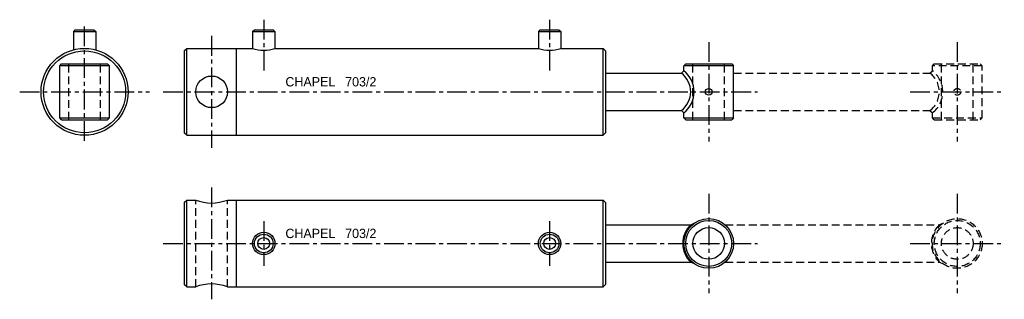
# Model space of a CAD drawing. Extents: x 105 to 897, y 422 to 647.
import ezdxf

# ---------------------------------------------------------------- set-up
doc = ezdxf.new("R2010")
doc.units = 0
doc.header["$MEASUREMENT"] = 0
doc.linetypes.add('MITTE', pattern=[50.8, 31.75, -6.35, 6.35, -6.35])
doc.linetypes.add('STRICHLINIE', pattern=[19.05, 12.7, -6.35])
doc.layers.get('0').update_dxf_attribs({"color": 3, "linetype": 'CONTINUOUS'})
for name, color, linetype in [('CH_CYL', 7, 'CONTINUOUS'), ('CH_CYL_CENTER', 41, 'MITTE'), ('CH_CYL_HIDDEN', 254, 'STRICHLINIE'), ('CH_CYL_MAX_STROKE', 252, 'STRICHLINIE'), ('CH_CYL_TEXT', 7, 'CONTINUOUS')]:
    doc.layers.add(name, color=color, linetype=linetype)

msp = doc.modelspace()

# ---------------------------------------------------------------- linework, layer by layer
msp.add_line((138.370552, 566.536247), (136.870552, 568.036247))
at = {"layer": 'CH_CYL', "ltscale": 0.5}
for p, q in [((147.858052, 637.536247), (149.358052, 639.036247)), ((147.858052, 637.536247), (165.883052, 637.536247)), ((147.858052, 637.536247), (147.858052, 622.855987)), ((149.358052, 639.036247), (164.383052, 639.036247)), ((164.383052, 639.036247), (165.883052, 637.536247)), ((165.883052, 637.536247), (165.883052, 622.855987)), ((292.058535, 637.536247), (293.558535, 639.036247)), ((292.058535, 637.536247), (292.058535, 624.036247)), ((292.058535, 637.536247), (310.083535, 637.536247)), ((293.558535, 639.036247), (308.583535, 639.036247)), ((308.583535, 639.036247), (310.083535, 637.536247)), ((310.083535, 637.536247), (310.083535, 624.036247)), ((522.058535, 637.536247), (523.558535, 639.036247)), ((522.058535, 637.536247), (540.083535, 637.536247)), ((522.058535, 637.536247), (522.058535, 624.036247)), ((523.558535, 639.036247), (538.583535, 639.036247)), ((538.583535, 639.036247), (540.083535, 637.536247)), ((540.083535, 637.536247), (540.083535, 624.036247)), ((237.071035, 622.036247), (239.071035, 624.036247)), ((237.071035, 622.036247), (237.071035, 556.036247)), ((239.071035, 624.036247), (292.058535, 624.036247)), ((239.071035, 554.036247), (239.071035, 624.036247)), ((279.071035, 554.036247), (279.071035, 624.036247)), ((310.083535, 624.036247), (522.058535, 624.036247)), ((540.083535, 624.036247), (574.071035, 624.036247)), ((574.071035, 624.036247), (576.071035, 622.036247)), ((574.071035, 554.036247), (574.071035, 624.036247)), ((576.071035, 622.036247), (576.071035, 556.036247)), ((136.870552, 610.036247), (138.370552, 611.536247)), ((176.870552, 610.036247), (136.870552, 610.036247)), ((136.870552, 568.036247), (136.870552, 610.036247)), ((138.370552, 611.536247), (175.370552, 611.536247)), ((175.370552, 611.536247), (176.870552, 610.036247)), ((176.870552, 568.036247), (176.870552, 610.036247)), ((639.071035, 610.036247), (640.571035, 611.536247)), ((639.071035, 606.036247), (639.071035, 610.036247)), ((679.071035, 610.036247), (639.071035, 610.036247)), ((640.571035, 611.536247), (677.571035, 611.536247)), ((677.571035, 611.536247), (679.071035, 610.036247)), ((679.071035, 568.036247), (679.071035, 610.036247)), ((576.071035, 604.036247), (637.071035, 604.036247)), ((637.071035, 604.036247), (639.071035, 606.036247)), ((576.071035, 574.036247), (637.071035, 574.036247)), ((637.071035, 574.036247), (639.071035, 572.036247)), ((639.071035, 568.036247), (639.071035, 572.036247)), ((136.870552, 568.036247), (176.870552, 568.036247)), ((138.370552, 566.536247), (175.370552, 566.536247)), ((176.870552, 568.036247), (175.370552, 566.536247)), ((640.571035, 566.536247), (639.071035, 568.036247)), ((639.071035, 568.036247), (679.071035, 568.036247)), ((640.571035, 566.536247), (677.571035, 566.536247)), ((679.071035, 568.036247), (677.571035, 566.536247)), ((239.071035, 554.036247), (237.071035, 556.036247)), ((576.071035, 556.036247), (574.071035, 554.036247)), ((239.071035, 554.036247), (574.071035, 554.036247)), ((237.071035, 499.879518), (239.071035, 501.879518)), ((237.071035, 499.879518), (237.071035, 433.879518)), ((239.071035, 431.879518), (239.071035, 501.879518)), ((239.071035, 501.879518), (246.321035, 501.879518)), ((271.821035, 501.879518), (574.071035, 501.879518)), ((279.071035, 431.879518), (279.071035, 501.879518)), ((574.071035, 431.879518), (574.071035, 501.879518)), ((574.071035, 501.879518), (576.071035, 499.879518)), ((576.071035, 499.879518), (576.071035, 433.879518)), ((576.071035, 481.879518), (644.57954, 481.879518)), ((644.57954, 481.879518), (647.382938, 483.108762)), ((576.071035, 451.879518), (644.57954, 451.879518)), ((644.57954, 451.879518), (647.382938, 450.650273)), ((239.071035, 431.879518), (237.071035, 433.879518)), ((239.071035, 431.879518), (246.321035, 431.879518)), ((271.821035, 431.879518), (574.071035, 431.879518)), ((576.071035, 433.879518), (574.071035, 431.879518))]:
    msp.add_line(p, q, dxfattribs=at)
for centre, radius in [((156.870552, 589.036247), 35), ((156.870552, 589.036247), 33), ((259.071035, 589.036247), 12.75), ((659.071035, 589.036247), 2.75), ((659.071035, 466.879518), 20), ((659.071035, 466.879518), 18.5), ((301.071035, 466.879518), 9.0125), ((531.071035, 466.879518), 9.0125), ((659.071035, 466.879518), 12.75), ((301.071035, 466.879518), 7.5125), ((301.071035, 466.879518), 4.7625), ((531.071035, 466.879518), 7.5125), ((531.071035, 466.879518), 4.7625)]:
    msp.add_circle(centre, radius, dxfattribs=at)
for centre, radius, start, end in [((301.071035, 652.650489), 30, 252.517369, 287.482631), ((531.071035, 652.650489), 30, 252.517369, 287.482631), ((625.842278, 589.036247), 18.737262, 306.81793, 53.18207), ((625.842278, 589.036247), 21.540659, 307.888703, 52.111297), ((259.071035, 534.474571), 35, 248.636369, 291.363631), ((659.071035, 466.879518), 20.856736, 134.012179, 225.987821), ((259.071035, 399.284464), 35, 68.636369, 111.363631)]:
    msp.add_arc(centre, radius, start, end, dxfattribs=at)
at = {"layer": 'CH_CYL_CENTER', "ltscale": 0.5}
for p, q in [((156.870552, 549.518211), (156.870552, 643.236302)), ((301.071035, 647.173281), (301.071035, 606.295832)), ((531.071035, 647.173281), (531.071035, 606.295832)), ((259.071035, 634.036247), (259.071035, 544.036247)), ((659.071035, 629.036247), (659.071035, 549.036247)), ((859.071035, 629.036247), (859.071035, 549.036247)), ((104.689187, 589.036247), (209.051918, 589.036247)), ((220.071035, 589.036247), (698.241845, 589.036247)), ((821.225731, 589.036247), (896.916339, 589.036247)), ((259.071035, 511.879518), (259.071035, 421.879518)), ((659.071035, 506.879518), (659.071035, 426.879518)), ((859.071035, 506.879518), (859.071035, 426.879518)), ((301.071035, 484.818242), (301.071035, 448.940793)), ((531.071035, 484.818242), (531.071035, 448.940793)), ((220.071035, 466.879518), (698.241845, 466.879518)), ((821.225731, 466.879518), (896.916339, 466.879518))]:
    msp.add_line(p, q, dxfattribs=at)
at = {"layer": 'CH_CYL_HIDDEN', "ltscale": 0.5}
for p, q in [((144.120552, 566.536247), (144.120552, 611.536247)), ((169.620552, 566.536247), (169.620552, 611.536247)), ((646.321035, 566.536247), (646.321035, 611.536247)), ((671.821035, 566.536247), (671.821035, 611.536247)), ((246.321035, 431.879518), (246.321035, 501.879518)), ((271.821035, 431.879518), (271.821035, 501.879518))]:
    msp.add_line(p, q, dxfattribs=at)
at = {"layer": 'CH_CYL_MAX_STROKE', "ltscale": 0.5}
for p, q in [((839.071035, 610.036247), (840.571035, 611.536247)), ((879.071035, 610.036247), (839.071035, 610.036247)), ((839.071035, 606.036247), (839.071035, 610.036247)), ((840.571035, 611.536247), (877.571035, 611.536247)), ((846.321035, 566.536247), (846.321035, 611.536247)), ((871.821035, 566.536247), (871.821035, 611.536247)), ((877.571035, 611.536247), (879.071035, 610.036247)), ((879.071035, 568.036247), (879.071035, 610.036247)), ((679.071035, 604.036247), (837.071035, 604.036247)), ((837.071035, 604.036247), (839.071035, 606.036247)), ((679.071035, 574.036247), (837.071035, 574.036247)), ((837.071035, 574.036247), (839.071035, 572.036247)), ((839.071035, 568.036247), (839.071035, 572.036247)), ((839.071035, 568.036247), (879.071035, 568.036247)), ((840.571035, 566.536247), (839.071035, 568.036247)), ((840.571035, 566.536247), (877.571035, 566.536247)), ((879.071035, 568.036247), (877.571035, 566.536247)), ((672.299792, 481.879518), (844.57954, 481.879518)), ((844.57954, 481.879518), (847.382938, 483.108762)), ((672.299792, 451.879518), (844.57954, 451.879518)), ((844.57954, 451.879518), (847.382938, 450.650273))]:
    msp.add_line(p, q, dxfattribs=at)
for centre, radius in [((859.071035, 589.036247), 2.75), ((859.071035, 466.879518), 20), ((859.071035, 466.879518), 18.5), ((859.071035, 466.879518), 12.75)]:
    msp.add_circle(centre, radius, dxfattribs=at)
for centre, radius, start, end in [((825.842278, 589.036247), 18.737262, 306.81793, 53.18207), ((825.842278, 589.036247), 21.540659, 307.888703, 52.111297), ((859.071035, 466.879518), 20.856736, 134.012179, 225.987821)]:
    msp.add_arc(centre, radius, start, end, dxfattribs=at)

# ---------------------------------------------------------------- texts
at = {"layer": 'CH_CYL_TEXT', "ltscale": 0.5}
for s, p in [('CHAPEL', (318.47993, 593.384409)), ('703/2', (366.581145, 593.384409)), ('CHAPEL', (318.47993, 471.22768)), ('703/2', (366.581145, 471.22768))]:
    msp.add_text(s, height=7.5, dxfattribs=at).set_placement(p)

doc.saveas('drawing.dxf')
